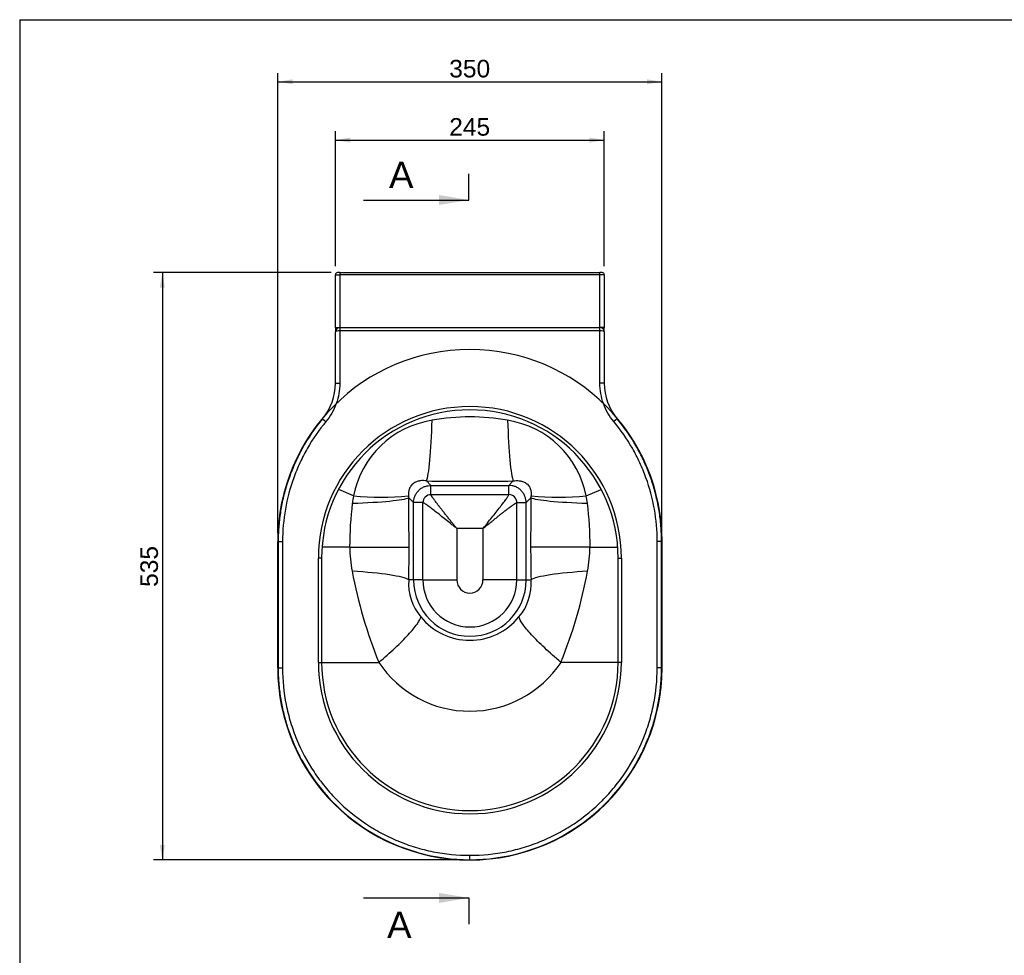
# Model space of a CAD drawing. Header units: millimetres. Extents: x 11 to 285, y 7 to 203.
# Tile 2 of 9: x 11 to 123, y 96 to 203. Entities that reach past the tile are written whole.
import ezdxf
from ezdxf.enums import TextEntityAlignment as Align
from ezdxf.lldxf.tags import DXFTag

# ---------------------------------------------------------------- set-up
doc = ezdxf.new("R2010")
doc.units = ezdxf.units.MM
for name, color, linetype in [('1', 7, 'Continuous'), ('BUCKET_HUNG_WC', 7, 'Continuous'), ('Default', 7, 'Continuous')]:
    doc.layers.add(name, color=color, linetype=linetype)
doc.styles.add('SEACAD_Arial', font='arial.ttf')
tags = doc.linetypes.add('CENTER2', pattern=[28.575, 19.05, -3.175, 3.175, -3.175]).pattern_tags.tags
tags[10:11] = [DXFTag(74, 4), DXFTag(75, 0), DXFTag(340, '0'), DXFTag(46, 0.0), DXFTag(50, 0.0), DXFTag(44, 0.0), DXFTag(45, 0.0)]
tags[8:9] = [DXFTag(74, 4), DXFTag(75, 0), DXFTag(340, '0'), DXFTag(46, 0.0), DXFTag(50, 0.0), DXFTag(44, 0.0), DXFTag(45, 0.0)]
tags[6:7] = [DXFTag(74, 4), DXFTag(75, 0), DXFTag(340, '0'), DXFTag(46, 0.0), DXFTag(50, 0.0), DXFTag(44, 0.0), DXFTag(45, 0.0)]
tags[4:5] = [DXFTag(74, 4), DXFTag(75, 0), DXFTag(340, '0'), DXFTag(46, 0.0), DXFTag(50, 0.0), DXFTag(44, 0.0), DXFTag(45, 0.0)]
doc.dimstyles.new('ISO_PALLINATURA', dxfattribs={"dimtxt": 2, "dimasz": 1.7, "dimexe": 1, "dimexo": 1, "dimgap": 1, "dimtad": 1, "dimlfac": 8, "dimtxsty": 'SEACAD_Arial', "dimblk1": '_SE_FILLED', "dimblk2": '_SE_FILLED', "dimsah": 1, "dimcen": 1, "dimadec": 0, "dimazin": 0, "dimtfac": 1, "dimtmove": 0, "dimatfit": 3, "dimfxl": 1, "dimtolj": 1, "dimarcsym": 0})

# ---------------------------------------------------------------- blocks, each defined once
blk = doc.blocks.new('SE')
at = {"layer": 'BUCKET_HUNG_WC', "color": 7, "linetype": 'Continuous'}
for p, q in [((47.31, 174.04), (47.06, 174.04)), ((47.31, 174.04), (76.93, 174.04)), ((47.31, 174.04), (47.31, 173.79)), ((77.18, 174.04), (76.93, 174.04)), ((76.93, 173.79), (76.93, 174.04)), ((46.81, 167.79), (46.81, 173.79)), ((46.81, 173.79), (47.31, 173.79)), ((76.93, 173.79), (47.31, 173.79)), ((47.31, 173.79), (47.31, 167.79)), ((76.93, 167.79), (76.93, 173.79)), ((77.43, 173.79), (76.93, 173.79)), ((77.43, 173.79), (77.43, 167.79)), ((46.81, 167.79), (46.81, 167.29)), ((46.81, 167.79), (47.31, 167.79)), ((46.81, 161.44), (46.81, 167.29)), ((47.31, 167.79), (76.93, 167.79)), ((47.31, 167.79), (47.31, 167.41)), ((76.93, 167.41), (47.31, 167.41)), ((47.31, 167.41), (47.31, 161.44)), ((76.93, 167.41), (76.93, 167.79)), ((77.43, 167.79), (76.93, 167.79)), ((76.93, 161.44), (76.93, 167.41)), ((77.43, 167.29), (77.43, 167.79)), ((77.43, 167.29), (77.43, 161.44)), ((46.81, 161.44), (47.31, 161.44)), ((77.43, 161.44), (76.93, 161.44)), ((45.35, 157.4), (45.73, 157.08)), ((78.89, 157.4), (78.51, 157.08)), ((57.18, 150.32), (57.68, 149.82)), ((67.06, 150.32), (66.56, 149.82)), ((48.87, 148.61), (47.18, 149.36)), ((57.32, 149.78), (57.68, 149.82)), ((57.68, 149.82), (66.56, 149.82)), ((57.68, 148.76), (57.68, 149.82)), ((66.92, 149.78), (66.56, 149.82)), ((66.56, 148.76), (66.56, 149.82)), ((75.37, 148.61), (77.06, 149.36)), ((55.71, 147.85), (55.17, 148.4)), ((57.68, 148.76), (66.56, 148.76)), ((68.53, 147.85), (69.07, 148.4)), ((55.71, 139.04), (55.71, 147.85)), ((56.77, 147.85), (55.71, 147.85)), ((56.77, 139.04), (56.77, 147.85)), ((67.47, 147.85), (68.53, 147.85)), ((67.47, 139.04), (67.47, 147.85)), ((68.53, 139.04), (68.53, 147.85)), ((63.61, 144.9), (60.63, 144.9)), ((60.63, 144.9), (60.63, 139.04)), ((63.61, 144.9), (63.61, 139.04)), ((40.24, 129.04), (40.24, 143.41)), ((40.29, 143.43), (40.79, 143.43)), ((40.29, 143.43), (40.29, 129.02)), ((40.79, 143.43), (40.79, 129.02)), ((48.44, 142.79), (45.29, 142.79)), ((48.44, 142.79), (55.2, 142.79)), ((75.8, 142.79), (78.94, 142.79)), ((83.45, 129.02), (83.45, 143.43)), ((83.95, 143.43), (83.45, 143.43)), ((83.95, 129.02), (83.95, 143.43)), ((83.99, 143.41), (83.99, 129.04)), ((44.87, 129.66), (44.87, 141.54)), ((45.24, 141.54), (44.87, 141.54)), ((45.24, 141.54), (45.24, 129.66)), ((78.99, 129.66), (78.99, 141.54)), ((78.99, 141.54), (79.37, 141.54)), ((79.37, 141.54), (79.37, 129.66)), ((55.71, 139.04), (55.16, 139.04)), ((56.77, 139.04), (55.71, 139.04)), ((56.77, 139.04), (60.63, 139.04)), ((67.47, 139.04), (63.61, 139.04)), ((67.47, 139.04), (68.53, 139.04)), ((68.53, 139.04), (69.08, 139.04)), ((40.29, 129.02), (40.79, 129.02)), ((44.87, 129.66), (45.24, 129.66)), ((45.24, 129.66), (51.74, 129.66)), ((79, 129.66), (72.49, 129.66)), ((79.37, 129.66), (78.99, 129.66)), ((83.95, 129.02), (83.45, 129.02)), ((62.12, 107.19), (62.12, 107.69))]:
    blk.add_line(p, q, dxfattribs=at)
for centre, radius, start, end in [((47.06, 173.79), 0.25, 90, 180), ((77.18, 173.79), 0.25, 0, 90), ((47.31, 167.29), 0.5, 90, 180), ((76.93, 167.29), 0.5, 0, 90), ((62.12, 143.41), 21.88, 0, 180), ((40.49, 161.44), 6.31, 320.2699, 0.0176), ((83.74, 161.44), 6.31, 179.9765, 219.736), ((62.12, 141.54), 17.25, 0, 180), ((62.12, 141.54), 16.88, 0, 180), ((62.12, 143.43), 21.83, 140.2076, 151.1182), ((59.49, 146.54), 10.82, 98.9021, 168.9538), ((62.12, 133.43), 24.18, 79.7589, 100.2411), ((64.74, 146.54), 10.82, 11.0462, 81.0979), ((62.12, 143.43), 21.83, 29.6875, 39.7928), ((62.12, 552.71), 402.42, 269.2968, 270.7032), ((60.05, 146.42), 11.39, 168.8697, 173.1346), ((52.01, 181.25), 32.78, 264.5001, 275.4698), ((57.64, 148.81), 2.51, 184.5832, 189.5795), ((-368.76, 143.03), 423.95, 359.9665, 0.7246), ((57.68, 147.85), 0.906, 89.61, 180.393), ((66.56, 147.85), 0.908, 359.7082, 90.2889), ((492.99, 143.03), 423.95, 179.2754, 180.0335), ((66.6, 148.81), 2.51, 350.4205, 355.4168), ((72.23, 181.25), 32.78, 264.5305, 275.4995), ((64.19, 146.42), 11.39, 6.8654, 11.1303), ((89.78, 142.79), 41.35, 173.0662, 179.9992), ((34.46, 142.79), 41.35, 0.0008, 6.9338), ((65.81, 143.07), 17.37, 180.9301, 190.081), ((-116.6, 142.88), 171.8, 358.7193, 359.97), ((240.84, 142.88), 171.8, 180.03, 181.2807), ((58.43, 143.07), 17.37, 349.919, 359.0699), ((103.78, 150.56), 56.07, 190.823, 201.8787), ((60.99, 138.62), 5.85, 175.8923, 220.2963), ((62.12, 139.04), 6.41, 180, 0), ((62.12, 139.04), 5.35, 180, 0), ((62.12, 139.04), 1.49, 180, 0), ((63.25, 138.62), 5.85, 319.7037, 4.1077), ((20.46, 150.56), 56.07, 338.1213, 349.177), ((62.12, 139.38), 7.2, 219.075, 320.925), ((62.12, 129.04), 21.88, 180, 0), ((62.12, 129.66), 17.25, 180, 0), ((62.12, 129.66), 16.88, 180, 0), ((62.12, 136.56), 12.46, 213.6059, 326.3941), ((62.12, 129.02), 21.83, 208.787, 269.9988), ((62.12, 129.02), 21.83, 270.0012, 331.2836)]:
    blk.add_arc(centre, radius, start, end, dxfattribs=at)
for centre, major_axis, ratio, start_param, end_param in [((47.31, 167.29), (-0.5, 0), 0.25, 4.712389, 6.283185), ((76.93, 167.29), (0.5, 0), 0.25, 0, 1.570796), ((57.18, 158.94), (-0.12, -8.75), 0.077159, 0.17506, 1.375937), ((67.06, 158.94), (0.12, -8.75), 0.077159, 4.907249, 6.108125), ((46.55, 148.4), (8.75, 0.12), 0.076478, 4.964437, 6.108134), ((77.69, 148.4), (-8.75, 0.12), 0.076478, 0.175051, 1.318748), ((46.54, 139.04), (8.75, -0.19), 0.122302, 0.175867, 1.323567), ((77.7, 139.04), (-8.75, -0.19), 0.122302, 4.959619, 6.107319)]:
    blk.add_ellipse(centre, major_axis=major_axis, ratio=ratio, start_param=start_param, end_param=end_param, dxfattribs=at)
for points, knots in [([(47.31, 161.44), (47.31, 161.04), (47.27, 160.65), (47.14, 159.88), (47.04, 159.5), (46.77, 158.75), (46.6, 158.39), (46.21, 157.71), (45.99, 157.39), (45.73, 157.08)], [0, 0, 0, 0, 0.25, 0.25, 0.5, 0.5, 0.75, 0.75, 1, 1, 1, 1]), ([(78.51, 157.08), (78.25, 157.39), (78.03, 157.71), (77.64, 158.39), (77.47, 158.75), (77.2, 159.5), (77.1, 159.88), (76.97, 160.65), (76.93, 161.04), (76.93, 161.44)], [0, 0, 0, 0, 0.25, 0.25, 0.5, 0.5, 0.75, 0.75, 1, 1, 1, 1]), ([(45.73, 157.08), (44.93, 156.12), (44.23, 155.11), (43.31, 153.51), (43.03, 152.96), (42.51, 151.84), (42.27, 151.27), (41.64, 149.51), (41.32, 148.32), (40.9, 145.9), (40.79, 144.68), (40.79, 143.43)], [0, 0, 0, 0, 0.25, 0.25, 0.375, 0.375, 0.5, 0.5, 0.75, 0.75, 1, 1, 1, 1]), ([(83.45, 143.43), (83.45, 144.68), (83.34, 145.9), (82.92, 148.32), (82.6, 149.51), (81.96, 151.27), (81.73, 151.84), (81.21, 152.96), (80.93, 153.51), (80.01, 155.11), (79.3, 156.12), (78.51, 157.08)], [0, 0, 0, 0, 0.25, 0.25, 0.5, 0.5, 0.625, 0.625, 0.75, 0.75, 1, 1, 1, 1]), ([(43.01, 153.97), (42.99, 153.93), (42.83, 153.66), (42.55, 153.1), (42.19, 152.34), (41.86, 151.56), (41.56, 150.76), (41.29, 149.96), (41.05, 149.14), (40.84, 148.33), (40.67, 147.51), (40.53, 146.69), (40.43, 145.86), (40.35, 145.03), (40.3, 144.2), (40.3, 143.7), (40.29, 143.43)], [0, 0, 0, 0, 0.012275, 0.089112, 0.166182, 0.243392, 0.320642, 0.397803, 0.474775, 0.551462, 0.627804, 0.70292, 0.77773, 0.854251, 0.932749, 1, 1, 1, 1]), ([(83.94, 143.43), (83.94, 143.51), (83.94, 143.85), (83.92, 144.53), (83.86, 145.39), (83.77, 146.27), (83.64, 147.11), (83.48, 147.93), (83.3, 148.74), (83.08, 149.54), (82.83, 150.35), (82.54, 151.15), (82.23, 151.93), (81.88, 152.71), (81.5, 153.47), (81.23, 153.99), (81.09, 154.23), (81.08, 154.24)], [0, 0, 0, 0, 0.020129, 0.095239, 0.174726, 0.25192, 0.327124, 0.400647, 0.473306, 0.547556, 0.622182, 0.697098, 0.772213, 0.847431, 0.922642, 0.997732, 1, 1, 1, 1]), ([(57.18, 150.32), (56.96, 150.36), (56.73, 150.37), (56.37, 150.33), (56.25, 150.3), (56, 150.22), (55.87, 150.16), (55.68, 150.03), (55.62, 149.99), (55.51, 149.88), (55.46, 149.82), (55.32, 149.63), (55.26, 149.49), (55.17, 149.23), (55.15, 149.1), (55.13, 148.85), (55.13, 148.73), (55.14, 148.61)], [0, 0, 0, 0, 0.25, 0.25, 0.375, 0.375, 0.5, 0.5, 0.5625, 0.5625, 0.625, 0.625, 0.75, 0.75, 0.875, 0.875, 1, 1, 1, 1]), ([(67.06, 150.32), (67.28, 150.36), (67.51, 150.37), (67.87, 150.33), (67.99, 150.3), (68.24, 150.22), (68.37, 150.16), (68.56, 150.03), (68.62, 149.99), (68.73, 149.88), (68.78, 149.82), (68.92, 149.63), (68.98, 149.49), (69.07, 149.23), (69.09, 149.1), (69.11, 148.85), (69.11, 148.73), (69.1, 148.61)], [0, 0, 0, 0, 0.25, 0.25, 0.375, 0.375, 0.5, 0.5, 0.5625, 0.5625, 0.625, 0.625, 0.75, 0.75, 0.875, 0.875, 1, 1, 1, 1]), ([(55.85, 148.56), (55.85, 148.57), (55.85, 148.58), (55.91, 148.71), (55.97, 148.83), (56.11, 149.05), (56.19, 149.15), (56.29, 149.24)], [0, 0, 0, 0, 0.035807, 0.035807, 0.517904, 0.517904, 1, 1, 1, 1]), ([(56.29, 149.24), (56.38, 149.34), (56.48, 149.42), (56.7, 149.56), (56.82, 149.62), (57.06, 149.72), (57.19, 149.76), (57.32, 149.78)], [0, 0, 0, 0, 0.333333, 0.333333, 0.666667, 0.666667, 1, 1, 1, 1]), ([(67.95, 149.24), (67.86, 149.34), (67.76, 149.42), (67.54, 149.56), (67.42, 149.62), (67.18, 149.72), (67.05, 149.76), (66.92, 149.78)], [0, 0, 0, 0, 0.333333, 0.333333, 0.666667, 0.666667, 1, 1, 1, 1]), ([(68.39, 148.56), (68.39, 148.57), (68.39, 148.58), (68.33, 148.71), (68.27, 148.83), (68.13, 149.05), (68.04, 149.15), (67.95, 149.24)], [0, 0, 0, 0, 0.035807, 0.035807, 0.517904, 0.517904, 1, 1, 1, 1]), ([(55.71, 147.85), (55.71, 147.97), (55.72, 148.09), (55.77, 148.33), (55.8, 148.45), (55.85, 148.56)], [0, 0, 0, 0, 0.499317, 0.499317, 1, 1, 1, 1]), ([(60.63, 144.9), (60.59, 144.95), (60.55, 145.01), (60.46, 145.11), (60.41, 145.17), (60.28, 145.33), (60.19, 145.44), (60.01, 145.67), (59.92, 145.78), (59.79, 145.95), (59.74, 146), (59.68, 146.09), (59.65, 146.11), (59.61, 146.17), (59.59, 146.2), (59.52, 146.28), (59.48, 146.34), (59.39, 146.45), (59.34, 146.5), (59.22, 146.66), (59.13, 146.77), (58.97, 146.98), (58.89, 147.08), (58.77, 147.23), (58.73, 147.28), (58.67, 147.36), (58.65, 147.38), (58.61, 147.43), (58.6, 147.45), (58.56, 147.5), (58.54, 147.52), (58.51, 147.57), (58.49, 147.59), (58.44, 147.66), (58.41, 147.7), (58.31, 147.82), (58.25, 147.9), (58.17, 148.02), (58.14, 148.05), (58.09, 148.12), (58.06, 148.16), (58.01, 148.23), (57.99, 148.26), (57.94, 148.32), (57.92, 148.35), (57.88, 148.41), (57.87, 148.43), (57.84, 148.48), (57.82, 148.5), (57.78, 148.57), (57.76, 148.6), (57.72, 148.67), (57.7, 148.69), (57.69, 148.74), (57.68, 148.75), (57.68, 148.76)], [0, 0, 0, 0, 0.03265, 0.03265, 0.065301, 0.065301, 0.130602, 0.130602, 0.195903, 0.195903, 0.228553, 0.228553, 0.244879, 0.244879, 0.261204, 0.261204, 0.294846, 0.294846, 0.328488, 0.328488, 0.395772, 0.395772, 0.463057, 0.463057, 0.496699, 0.496699, 0.51352, 0.51352, 0.530341, 0.530341, 0.54604, 0.54604, 0.561739, 0.561739, 0.593138, 0.593138, 0.655934, 0.655934, 0.687332, 0.687332, 0.71873, 0.71873, 0.750129, 0.750129, 0.781527, 0.781527, 0.808836, 0.808836, 0.836145, 0.836145, 0.890763, 0.890763, 0.945382, 0.945382, 1, 1, 1, 1]), ([(63.61, 144.9), (63.66, 144.96), (63.74, 145.06), (63.91, 145.27), (64.2, 145.64), (64.63, 146.17), (65.12, 146.78), (65.57, 147.36), (65.9, 147.79), (66.13, 148.1), (66.28, 148.3), (66.4, 148.47), (66.47, 148.59), (66.51, 148.65), (66.53, 148.69), (66.54, 148.72), (66.55, 148.74), (66.55, 148.75), (66.56, 148.76)], [0, 0, 0, 0, 0.035749, 0.060546, 0.12281, 0.249857, 0.375309, 0.499699, 0.6252, 0.688883, 0.749762, 0.814571, 0.877272, 0.902116, 0.926781, 0.951297, 0.975693, 1, 1, 1, 1]), ([(68.53, 147.85), (68.53, 147.97), (68.51, 148.09), (68.47, 148.33), (68.44, 148.45), (68.39, 148.56)], [0, 0, 0, 0, 0.499317, 0.499317, 1, 1, 1, 1]), ([(60.63, 144.9), (60.57, 144.95), (60.47, 145.03), (60.26, 145.2), (59.89, 145.49), (59.36, 145.92), (58.75, 146.41), (58.17, 146.86), (57.74, 147.2), (57.43, 147.42), (57.23, 147.57), (57.06, 147.69), (56.93, 147.77), (56.85, 147.82), (56.8, 147.84), (56.78, 147.85), (56.77, 147.85)], [0, 0, 0, 0, 0.03577, 0.060547, 0.122814, 0.249865, 0.375321, 0.499715, 0.625219, 0.688903, 0.749784, 0.814593, 0.877296, 0.918593, 0.959448, 1, 1, 1, 1]), ([(63.61, 144.9), (63.66, 144.94), (63.71, 144.99), (63.82, 145.07), (63.88, 145.12), (64.04, 145.25), (64.15, 145.34), (64.38, 145.52), (64.49, 145.61), (64.66, 145.74), (64.71, 145.79), (64.79, 145.85), (64.82, 145.88), (64.88, 145.92), (64.91, 145.94), (64.99, 146.01), (65.04, 146.05), (65.16, 146.14), (65.21, 146.19), (65.37, 146.31), (65.48, 146.4), (65.69, 146.56), (65.79, 146.64), (65.94, 146.76), (65.99, 146.8), (66.06, 146.86), (66.09, 146.88), (66.14, 146.92), (66.16, 146.94), (66.21, 146.97), (66.23, 146.99), (66.28, 147.02), (66.3, 147.04), (66.36, 147.09), (66.41, 147.12), (66.53, 147.22), (66.61, 147.28), (66.72, 147.36), (66.76, 147.39), (66.83, 147.44), (66.87, 147.47), (66.94, 147.52), (66.97, 147.54), (67.03, 147.59), (67.06, 147.61), (67.12, 147.65), (67.14, 147.66), (67.19, 147.69), (67.21, 147.71), (67.27, 147.75), (67.31, 147.77), (67.38, 147.81), (67.4, 147.83), (67.44, 147.84), (67.46, 147.85), (67.47, 147.85)], [0, 0, 0, 0, 0.03265, 0.03265, 0.065301, 0.065301, 0.130602, 0.130602, 0.195903, 0.195903, 0.228553, 0.228553, 0.244879, 0.244879, 0.261204, 0.261204, 0.294846, 0.294846, 0.328488, 0.328488, 0.395772, 0.395772, 0.463057, 0.463057, 0.496699, 0.496699, 0.51352, 0.51352, 0.530341, 0.530341, 0.54604, 0.54604, 0.561739, 0.561739, 0.593138, 0.593138, 0.655934, 0.655934, 0.687332, 0.687332, 0.71873, 0.71873, 0.750129, 0.750129, 0.781527, 0.781527, 0.808836, 0.808836, 0.836145, 0.836145, 0.890763, 0.890763, 0.945382, 0.945382, 1, 1, 1, 1]), ([(75.8, 142.79), (74.96, 142.79), (74.14, 142.79), (72.64, 142.79), (71.95, 142.79), (70.75, 142.79), (70.25, 142.79), (69.47, 142.79), (69.19, 142.79), (69.04, 142.79)], [0, 0, 0, 0, 0.25, 0.25, 0.5, 0.5, 0.75, 0.75, 1, 1, 1, 1]), ([(51.74, 129.66), (52.4, 130.22), (53.03, 130.77), (54.17, 131.84), (54.67, 132.34), (55.52, 133.26), (55.86, 133.67), (56.35, 134.36), (56.49, 134.64), (56.53, 134.84)], [0, 0, 0, 0, 0.25, 0.25, 0.5, 0.5, 0.75, 0.75, 1, 1, 1, 1]), ([(72.49, 129.66), (71.84, 130.22), (71.21, 130.77), (70.07, 131.84), (69.57, 132.34), (68.72, 133.26), (68.38, 133.67), (67.89, 134.36), (67.75, 134.64), (67.71, 134.84)], [0, 0, 0, 0, 0.25, 0.25, 0.5, 0.5, 0.75, 0.75, 1, 1, 1, 1]), ([(40.29, 129.02), (40.29, 128.84), (40.29, 128.44), (40.32, 127.72), (40.39, 126.89), (40.49, 126.05), (40.62, 125.22), (40.78, 124.39), (40.98, 123.56), (41.2, 122.75), (41.46, 121.94), (41.75, 121.15), (42.07, 120.36), (42.42, 119.6), (42.74, 118.96), (42.92, 118.63), (42.99, 118.51)], [0, 0, 0, 0, 0.043357, 0.116657, 0.194388, 0.271161, 0.34821, 0.425234, 0.502269, 0.579346, 0.656494, 0.733749, 0.810827, 0.888092, 0.965007, 1, 1, 1, 1]), ([(40.79, 129.02), (40.79, 127.61), (40.93, 126.22), (41.33, 124.18), (41.5, 123.51), (41.91, 122.17), (42.15, 121.5), (42.95, 119.57), (43.6, 118.34), (44.76, 116.6), (45.18, 116.04), (46.07, 114.95), (46.54, 114.44), (48.01, 112.96), (49.08, 112.08), (50.83, 110.91), (51.43, 110.54), (52.66, 109.89), (53.29, 109.59), (54.57, 109.06), (55.23, 108.82), (56.56, 108.41), (57.24, 108.24), (59.31, 107.83), (60.71, 107.69), (62.12, 107.69)], [0, 0, 0, 0, 0.125, 0.125, 0.1875, 0.1875, 0.25, 0.25, 0.375, 0.375, 0.4375, 0.4375, 0.5, 0.5, 0.625, 0.625, 0.6875, 0.6875, 0.75, 0.75, 0.8125, 0.8125, 0.875, 0.875, 1, 1, 1, 1]), ([(62.12, 107.69), (63.53, 107.69), (64.92, 107.83), (66.99, 108.24), (67.67, 108.41), (69, 108.82), (69.66, 109.05), (70.94, 109.59), (71.57, 109.88), (72.8, 110.54), (73.4, 110.9), (75.15, 112.07), (76.22, 112.96), (77.7, 114.43), (78.17, 114.95), (79.06, 116.04), (79.48, 116.6), (80.63, 118.34), (81.29, 119.56), (82.09, 121.5), (82.33, 122.17), (82.73, 123.51), (82.9, 124.18), (83.31, 126.22), (83.45, 127.61), (83.45, 129.02)], [0, 0, 0, 0, 0.125, 0.125, 0.1875, 0.1875, 0.25, 0.25, 0.3125, 0.3125, 0.375, 0.375, 0.5, 0.5, 0.5625, 0.5625, 0.625, 0.625, 0.75, 0.75, 0.8125, 0.8125, 0.875, 0.875, 1, 1, 1, 1]), ([(81.26, 118.53), (81.29, 118.58), (81.44, 118.85), (81.73, 119.42), (82.08, 120.17), (82.41, 120.96), (82.71, 121.75), (82.98, 122.56), (83.21, 123.37), (83.41, 124.19), (83.58, 125.01), (83.72, 125.85), (83.83, 126.69), (83.9, 127.52), (83.94, 128.32), (83.95, 128.78), (83.95, 129.02)], [0, 0, 0, 0, 0.014155, 0.091034, 0.168104, 0.24553, 0.323333, 0.400618, 0.477774, 0.554906, 0.632049, 0.709236, 0.786494, 0.863859, 0.941392, 1, 1, 1, 1])]:
    blk.add_open_spline(points, degree=3, knots=knots, dxfattribs=at)
blk = doc.blocks.new('SE3')
at = {"color": 7, "linetype": 'Continuous', "style": 'SEACAD_Arial'}
blk.add_text('A', height=3, dxfattribs=at).set_placement((52.69, 101.26), align=Align.TOP_LEFT)
blk = doc.blocks.new('SE4')
at = {"color": 7, "linetype": 'Continuous', "style": 'SEACAD_Arial'}
blk.add_text('A', height=3, dxfattribs=at).set_placement((52.91, 186.67), align=Align.TOP_LEFT)
blk = doc.blocks.new('SEANNOT_GROUP11')
at = {"linetype": 'Continuous'}
blk.add_hatch(color=7, dxfattribs=at).paths.add_polyline_path([(58.62, 102.27), (62.02, 102.84), (58.62, 103.41)])
at = {"color": 7, "linetype": 'Continuous'}
blk.add_lwpolyline([(50.02, 102.84), (62.02, 102.84)], dxfattribs=at)
blk = doc.blocks.new('SEANNOT_GROUP12')
at = {"linetype": 'Continuous'}
blk.add_hatch(color=7, dxfattribs=at).paths.add_polyline_path([(58.62, 181.75), (62.02, 182.31), (58.62, 182.88)])
at = {"color": 7, "linetype": 'Continuous'}
blk.add_lwpolyline([(50.02, 182.31), (62.02, 182.31)], dxfattribs=at)
blk = doc.blocks.new('SE2')
at = {"layer": 'Default', "color": 7, "linetype": 'CENTER2'}
for p, q in [((62.02, 182.31), (62.02, 185.31)), ((62.02, 102.84), (62.02, 99.84))]:
    blk.add_line(p, q, dxfattribs=at)
at = {"layer": 'Default', "color": 7, "linetype": 'CENTER2', "const_width": 0.00035}
blk.add_lwpolyline([(62.02, 102.84), (62.02, 182.31)], dxfattribs=at)
at = {"layer": 'Default'}
for name in ['SE4', 'SEANNOT_GROUP12', 'SEANNOT_GROUP11', 'SE3']:
    blk.add_blockref(name, (0, 0), dxfattribs=at)
blk = doc.blocks.new('DMBLK52')
at = {"layer": 'Default', "linetype": 'Continuous'}
for points in [[(48.51, 189.42), (46.81, 189.14), (48.51, 188.85)], [(75.73, 189.42), (75.73, 188.85), (77.43, 189.14)]]:
    blk.add_hatch(color=7, dxfattribs=at).paths.add_polyline_path(points)
at = {"layer": 'Default', "color": 7, "linetype": 'Continuous'}
for p, q in [((46.81, 174.79), (46.81, 190.14)), ((77.43, 174.79), (77.43, 190.14)), ((46.81, 189.14), (77.43, 189.14))]:
    blk.add_line(p, q, dxfattribs=at)
at = {"layer": 'Default', "color": 7, "linetype": 'Continuous', "style": 'SEACAD_Arial'}
blk.add_text('245', height=2, dxfattribs=at).set_placement((59.77, 191.64), align=Align.TOP_LEFT)
blk = doc.blocks.new('_SE_FILLED')
at = {"color": 0}
blk.add_line((0, 0), (-1, 0), dxfattribs=at)
blk.add_solid([(0, 0), (-1, -0.1665), (-1, 0.1665), (0, 0)], dxfattribs=at)
blk = doc.blocks.new('DMBLK53')
at = {"layer": 'Default', "linetype": 'Continuous'}
for points in [[(41.94, 196.06), (40.24, 195.77), (41.94, 195.49)], [(82.29, 196.06), (82.29, 195.49), (83.99, 195.77)]]:
    blk.add_hatch(color=7, dxfattribs=at).paths.add_polyline_path(points)
at = {"layer": 'Default', "color": 7, "linetype": 'Continuous'}
for p, q in [((40.24, 144.41), (40.24, 196.77)), ((83.99, 144.41), (83.99, 196.77)), ((40.24, 195.77), (83.99, 195.77))]:
    blk.add_line(p, q, dxfattribs=at)
at = {"layer": 'Default', "color": 7, "linetype": 'Continuous', "style": 'SEACAD_Arial'}
blk.add_text('350', height=2, dxfattribs=at).set_placement((59.77, 198.27), align=Align.TOP_LEFT)
blk = doc.blocks.new('DMBLK54')
at = {"layer": 'Default', "linetype": 'Continuous'}
for points in [[(26.81, 172.34), (27.38, 172.34), (27.1, 174.04)], [(26.81, 108.86), (27.1, 107.16), (27.38, 108.86)]]:
    blk.add_hatch(color=7, dxfattribs=at).paths.add_polyline_path(points)
at = {"layer": 'Default', "color": 7, "linetype": 'Continuous'}
for p, q in [((46.31, 174.04), (26.1, 174.04)), ((27.1, 174.04), (27.1, 107.16)), ((61.12, 107.16), (26.1, 107.16))]:
    blk.add_line(p, q, dxfattribs=at)
at = {"layer": 'Default', "color": 7, "linetype": 'Continuous', "style": 'SEACAD_Arial'}
blk.add_text('535', height=2, rotation=90, dxfattribs=at).set_placement((24.6, 138.25), align=Align.TOP_LEFT)

msp = doc.modelspace()

# ---------------------------------------------------------------- linework, layer by layer
at = {"layer": '1', "color": 7, "linetype": 'Continuous'}
for q in [(284.3566, 202.845), (10.8564, 7.2813)]:
    msp.add_line((10.8564, 202.845), q, dxfattribs=at)

# ---------------------------------------------------------------- block references
at = {"layer": 'Default'}
for name in ['SE2', 'SE']:
    msp.add_blockref(name, (0, 0), dxfattribs=at)

# ---------------------------------------------------------------- dimensions: what is measured, and where the dimension line sits
at = {"layer": 'Default', "color": 7, "linetype": 'Continuous'}
for base, p1, p2, angle, picture, middle, dimtype in [((40.2443, 195.7741), (40.2443, 129.0361), (83.9943, 129.0361), 0, 'DMBLK53', (62.1193, 195.7741), 161), ((27.096, 107.1611), (76.9318, 174.0361), (62.1193, 107.1611), 90, 'DMBLK54', (27.096, 140.5986), 160)]:
    dim = msp.add_linear_dim(base=base, p1=p1, p2=p2, angle=angle, text='\\A1;<>', dimstyle='ISO_PALLINATURA', dxfattribs=at)
    dim.commit()
    dim.dimension.update_dxf_attribs({"geometry": picture, "text_midpoint": middle, "dimtype": dimtype})
dim = msp.add_linear_dim(base=(77.4318, 189.1374), p1=(46.8068, 167.7861), p2=(77.4318, 173.7861), text='\\A1;<>', dimstyle='ISO_PALLINATURA', dxfattribs=at)
dim.commit()
dim.dimension.update_dxf_attribs({"geometry": 'DMBLK52', "text_midpoint": (62.1193, 189.1374), "dimtype": 160})

doc.saveas('drawing.dxf')
